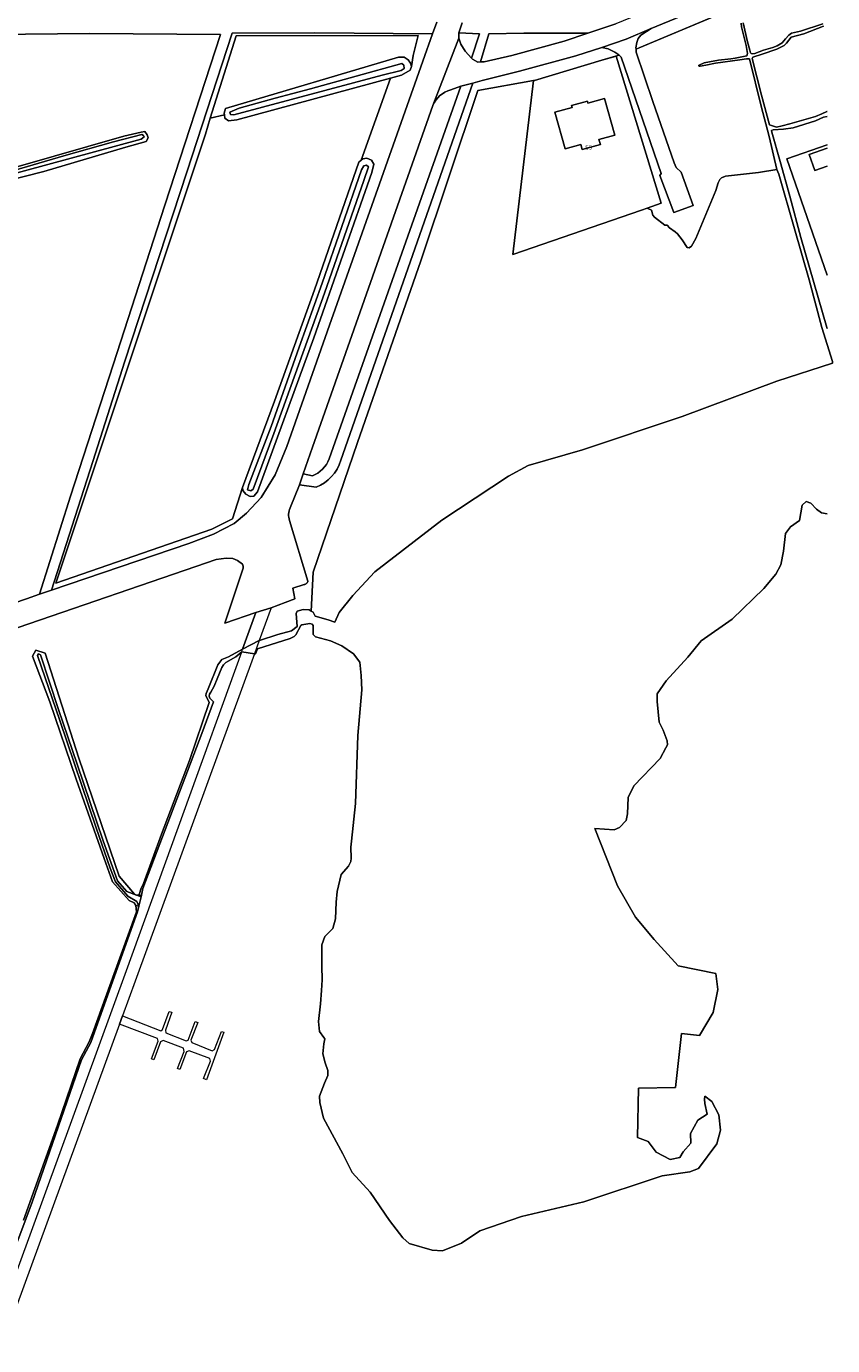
# Model space of a CAD drawing. Header units: metres. Extents: x 264570 to 266133, y 576109 to 577454.
# Tile 120 of 128: x 265940 to 266133, y 576358 to 576673. Entities that reach past the tile are written whole.
import ezdxf
from ezdxf.enums import TextEntityAlignment as Align

# ---------------------------------------------------------------- set-up
doc = ezdxf.new("R2010")
doc.units = ezdxf.units.M
for name, color, linetype, lineweight in [('B-BH-OG-BEBOUWING-G', 252, 'Continuous', 15), ('B-BH-OG-BEBOUWING-T50', 252, 'Continuous', 15), ('B-WE-OG-TOPOGRAFIE-G', 252, 'Continuous', 15)]:
    doc.layers.add(name, color=color, linetype=linetype, lineweight=lineweight)
doc.styles.add('NLCS-ISO-M200-T50', font='NLCS-ISO.ttf', dxfattribs={"height": 1})

msp = doc.modelspace()

# ---------------------------------------------------------------- linework, layer by layer
at = {"layer": 'B-BH-OG-BEBOUWING-G'}
msp.add_lwpolyline([(266068.9, 576643.72), (266066.49, 576652.47), (266070.59, 576653.6), (266070.46, 576654.06), (266074.22, 576655.09), (266074.35, 576654.64), (266078.33, 576655.73), (266080.74, 576646.98), (266076.99, 576645.95), (266077.34, 576644.71), (266072.97, 576643.51), (266072.63, 576644.75), (266068.9, 576643.72)], close=True, dxfattribs=at)
msp.add_lwpolyline([(266131.48, 576639.55), (266128.54, 576638.54), (266127.22, 576642.38), (266131.48, 576643.85)], dxfattribs=at)
at = {"layer": 'B-WE-OG-TOPOGRAFIE-G'}
for points in [[(266129.34, 576688.9), (266089.46, 576672.39), (266083.47, 576669.88), (266077.71, 576667.88), (266071.49, 576665.88), (266057.99, 576662.28), (266049.13, 576660.01), (266046.87, 576659.35), (266043.97, 576658.68), (266041.61, 576657.75, 0.245801), (266037.34, 576654.02), (266037.34, 576654.02), (266043.52, 576670.15), (266044, 576668.71), (266045.06, 576667.02), (266046.58, 576665.37), (266046.8, 576665.14), (266048.08, 576664.41), (266048.74, 576664.45), (266049.59, 576664.51), (266056.16, 576665.95), (266068.72, 576669.39), (266074.37, 576671.29), (266081.05, 576673.55)], [(266044.36, 576673.77), (266043.53, 576671.41), (266043.52, 576671.39), (266043.52, 576670.15), (266037.34, 576654.02), (266008.55, 576572.51), (266006.33, 576566.1), (266005.47, 576563.52), (266003.25, 576557.99), (266003.25, 576557.99, 0.203881), (266003.13, 576554.99), (266003.13, 576554.99), (266007.49, 576540.48), (266007.44, 576540.31), (266007.35, 576540.15), (266007.3, 576540.07), (266007.17, 576539.94), (266007.03, 576539.83), (266006.95, 576539.78), (266006.78, 576539.71), (266006.61, 576539.67), (266003.86, 576538.83), (266004.34, 576536.31), (266002.08, 576535.39), (265998.72, 576534.15), (265995.06, 576532.98), (265987.63, 576530.47), (265992, 576543.59), (265992.05, 576544.09), (265991.84, 576544.54), (265990.71, 576545.41), (265989.6, 576545.92), (265987.99, 576546), (265985.62, 576545.65), (265980.75, 576543.99), (265940.87, 576530.33), (265906.55, 576518.52)]]:
    msp.add_lwpolyline(points, format="xyb", dxfattribs=at)
for points in [[(266086.38, 576670.04), (266087, 576670.87), (266089.46, 576672.39), (266129.34, 576688.9), (266131.24, 576688.42), (266132.75, 576687.24), (266086.57, 576667.78), (266085.84, 576667.52), (266085.8, 576667.85), (266086.02, 576669.1), (266086.38, 576670.04)], [(266037.27, 576671.19), (266034.95, 576664.64), (266025.09, 576636.72), (266012.63, 576601.62), (266002.42, 576572.65), (265999.7, 576565.89), (265996.33, 576560.43), (265992.86, 576556.74), (265989.85, 576554.26), (265984.93, 576551.74), (265979.04, 576549.49), (265979.04, 576549.49), (265946.23, 576538.32), (265946.23, 576538.32), (265956.16, 576569.05), (265963.8, 576593.02), (265978.56, 576638.17), (265989.41, 576671.33), (266009.13, 576671.37), (266037.27, 576671.19)], [(266027.21, 576660.56), (266029.8, 576661.26), (266031.91, 576662.46), (266031.91, 576662.46), (266032.19, 576663.35), (266032.19, 576663.35), (266032.59, 576665.95), (266033.85, 576670.78), (265990.32, 576670.67), (265984.18, 576651.03), (265984.18, 576651.03), (265983.03, 576647.17), (265947.31, 576539.99), (265984.53, 576552.87), (265989.5, 576555.35), (265991.84, 576562.87), (265991.84, 576562.87), (265991.95, 576562.14), (265992.68, 576561.27), (265993.69, 576560.68), (265994.61, 576560.81), (265995.47, 576561.82), (266008.94, 576598.59), (266022.74, 576638.07), (266023.25, 576640.07), (266022.66, 576640.98), (266021.54, 576641.44), (266020.6, 576641.33), (266020.2, 576641), (266020.2, 576641), (266027.21, 576660.56)], [(265987.56, 576651.83), (265984.18, 576651.03), (265990.32, 576670.67), (266033.85, 576670.78), (266032.59, 576665.95), (266032.19, 576663.35), (266032.02, 576664.12), (266031.42, 576664.92), (266030.47, 576665.55), (266029.15, 576665.56), (265987.84, 576653.35), (265987.5, 576652.22), (265987.56, 576651.83)], [(266043.52, 576670.15), (266043.52, 576671.39), (266043.52, 576671.39), (266043.53, 576671.41), (266043.53, 576671.41), (266048.43, 576671.15), (266046.58, 576665.37), (266046.58, 576665.37), (266045.06, 576667.02), (266044, 576668.71), (266043.52, 576670.15)], [(266074.37, 576671.29), (266068.72, 576669.39), (266056.16, 576665.95), (266049.59, 576664.51), (266048.74, 576664.45), (266048.74, 576664.45), (266050.73, 576671.18), (266059.06, 576671.34), (266074.15, 576671.31), (266074.15, 576671.31), (266074.37, 576671.29)], [(266074.37, 576671.29), (266074.15, 576671.31)], [(266085.84, 576667.52), (266085.91, 576666.79), (266089.83, 576655.03), (266094.94, 576640.33), (266095.43, 576639.27), (266096.62, 576638.17), (266099.51, 576630.17), (266094.84, 576628.49), (266091.56, 576637.31), (266091.87, 576637.79), (266082.31, 576665.57), (266081.78, 576666.1), (266081.76, 576666.11), (266080.79, 576666.77), (266079.18, 576667.54), (266077.71, 576667.88), (266083.47, 576669.88), (266089.46, 576672.39), (266087, 576670.87), (266086.38, 576670.04), (266086.02, 576669.1), (266085.8, 576667.85), (266085.84, 576667.52)], [(265987.56, 576651.83), (265987.5, 576652.22), (265987.84, 576653.35), (266029.15, 576665.56), (266030.47, 576665.55), (266031.42, 576664.92), (266032.02, 576664.12), (266032.19, 576663.35), (266032.19, 576663.35), (266031.91, 576662.46), (266029.8, 576661.26), (266027.21, 576660.56), (266027.21, 576660.56), (265990.55, 576650.62), (265988.5, 576650.4), (265987.68, 576651.02), (265987.56, 576651.83)], [(266029.94, 576664.09), (266008.11, 576658.06), (265999.71, 576655.78), (265991.06, 576653.37), (265988.83, 576652.46), (265988.99, 576651.86), (265989.82, 576651.8), (266025.26, 576661.32), (266029.72, 576662.42), (266030.47, 576662.91), (266030.4, 576663.69), (266029.94, 576664.09)], [(266008.11, 576658.06), (266029.94, 576664.09), (266030.4, 576663.69), (266030.47, 576662.91), (266029.72, 576662.42), (266025.26, 576661.32), (265989.82, 576651.8), (265988.99, 576651.86), (265988.83, 576652.46), (265991.06, 576653.37), (265999.71, 576655.78), (266008.11, 576658.06)], [(266061.57, 576660.01), (266077.68, 576664.85), (266081.07, 576665.81), (266091.87, 576630.72), (266088.5, 576629.55), (266087.14, 576629.08), (266056.45, 576618.5), (266061.37, 576659.98), (266061.57, 576660.01)], [(266027.21, 576660.56), (266020.2, 576641), (266019.65, 576640.55), (266009.1, 576610.03), (265999.49, 576583.46), (265991.84, 576562.87), (265989.5, 576555.35), (265984.53, 576552.87), (265947.31, 576539.99), (265983.03, 576647.17), (265984.18, 576651.03), (265987.56, 576651.83), (265987.68, 576651.02), (265988.5, 576650.4), (265990.55, 576650.62), (266027.21, 576660.56)], [(266087.14, 576629.08), (266088.5, 576629.55), (266088.66, 576629.45), (266089.51, 576629.05), (266089.85, 576627.89), (266090.28, 576627.37), (266092.73, 576625.46), (266093.29, 576625.44), (266093.8, 576624.85), (266095.2, 576623.89), (266095.78, 576623.42), (266096.85, 576622.01), (266098.02, 576620.16), (266098.53, 576620.08), (266099.11, 576620.49), (266100.09, 576622.31), (266104.86, 576633.75), (266105.44, 576635.55), (266105.84, 576636.36), (266106.24, 576636.81), (266107.21, 576637.17), (266115.07, 576638.09), (266119.43, 576638.8), (266119.98, 576637.69), (266123.67, 576624.57), (266127.18, 576612.46), (266130.23, 576601.07), (266132.78, 576592.92), (266132.72, 576592.52), (266119.48, 576588.26), (266096.83, 576579.8), (266073.07, 576571.83), (266060.1, 576568.1), (266055.36, 576565.54), (266039.46, 576555.04), (266023.5, 576542.7), (266018.25, 576537.11), (266014.92, 576532.98), (266013.92, 576530.74), (266012.33, 576531.26), (266009.26, 576532.15), (266008.74, 576533.09), (266008.3, 576533.34), (266008.76, 576542.64), (266019.3, 576573.57), (266034.46, 576616.99), (266048.09, 576657.61), (266061.37, 576659.98), (266056.45, 576618.5), (266087.14, 576629.08)], [(266068.9, 576643.72), (266072.63, 576644.75), (266072.97, 576643.51), (266077.34, 576644.71), (266076.99, 576645.95), (266080.74, 576646.98), (266078.33, 576655.73), (266074.35, 576654.64), (266074.22, 576655.09), (266070.46, 576654.06), (266070.59, 576653.6), (266066.49, 576652.47), (266068.9, 576643.72)], [(265772.91, 576593.19), (265774.84, 576593.6), (265795.81, 576599.35), (265825.22, 576607.22), (265857.45, 576616.12), (265886.07, 576623.97), (265923, 576633.93), (265967.68, 576646.03), (265968.35, 576646.54), (265968.26, 576646.88), (265967.81, 576647.16), (265961.06, 576645.34), (265949.23, 576642.01), (265935.89, 576638.17), (265837.57, 576611.38), (265810.36, 576604.02), (265793.47, 576599.42), (265791.29, 576598.83), (265776.17, 576594.73), (265774.08, 576594.15), (265772.9, 576593.87), (265772.75, 576593.71), (265772.77, 576593.41), (265772.91, 576593.19)], [(265772.75, 576593.71), (265772.9, 576593.87), (265774.08, 576594.15), (265776.17, 576594.73), (265791.29, 576598.83), (265793.47, 576599.42), (265810.36, 576604.02), (265837.57, 576611.38), (265935.89, 576638.17), (265949.23, 576642.01), (265961.06, 576645.34), (265967.81, 576647.16), (265968.26, 576646.88), (265968.35, 576646.54), (265967.68, 576646.03), (265923, 576633.93), (265886.07, 576623.97), (265857.45, 576616.12), (265825.22, 576607.22), (265795.81, 576599.35), (265774.84, 576593.6), (265772.91, 576593.19), (265772.77, 576593.41), (265772.75, 576593.71)], [(265991.84, 576562.87), (265999.49, 576583.46), (266009.1, 576610.03), (266019.65, 576640.55), (266020.2, 576641), (266020.2, 576641), (266020.6, 576641.33), (266021.54, 576641.44), (266022.66, 576640.98), (266023.25, 576640.07), (266022.74, 576638.07), (266008.94, 576598.59), (265995.47, 576561.82), (265994.61, 576560.81), (265993.69, 576560.68), (265992.68, 576561.27), (265991.95, 576562.14), (265991.84, 576562.87)], [(266021.5, 576639.84), (266020.85, 576639.67), (266020.26, 576638.65), (266010.89, 576611.64), (266005.43, 576596.34), (265998.74, 576577.42), (265993.41, 576563.56), (265993.06, 576562.26), (265993.83, 576562.05), (265994.45, 576562.45), (265999.38, 576575.73), (266011.43, 576609.25), (266020.87, 576636.15), (266021.94, 576639.37), (266021.5, 576639.84)], [(266020.85, 576639.67), (266021.5, 576639.84), (266021.94, 576639.37), (266020.87, 576636.15), (266011.43, 576609.25), (265999.38, 576575.73), (265994.45, 576562.45), (265993.83, 576562.05), (265993.06, 576562.26), (265993.41, 576563.56), (265998.74, 576577.42), (266005.43, 576596.34), (266010.89, 576611.64), (266020.26, 576638.65), (266020.85, 576639.67)], [(265991.69, 576523.65), (265991.91, 576524.27), (265991.91, 576524.27), (265995.06, 576532.98), (265995.06, 576532.98), (265998.72, 576534.15), (265998.72, 576534.15), (265995.88, 576526.33), (265995.88, 576526.33), (265994.72, 576523.17), (265994.72, 576523.17), (265991.69, 576523.65)], [(265962.52, 576434.71), (265934.52, 576358), (265931.8, 576358.92), (265964.17, 576447.58), (265991.69, 576523.65), (265991.69, 576523.65), (265994.72, 576523.17), (265994.72, 576523.17), (265966.27, 576444.98), (265963.24, 576436.69), (265963.24, 576436.69), (265962.52, 576434.71)], [(265967.18, 576465.71), (265967.64, 576465.16), (265966.65, 576465.52), (265966.54, 576465.56), (265964.25, 576466.41), (265962.06, 576468.97), (265958.59, 576478.49), (265952.42, 576496.84), (265947.95, 576509.84), (265943.6, 576522.91), (265943.16, 576523.12), (265942.9, 576522.71), (265948.25, 576507.21), (265956.95, 576481.64), (265960.29, 576471.95), (265961.55, 576468.71), (265964.51, 576465.26), (265966.63, 576464.05), (265967.1, 576462.88), (265966.36, 576463.1), (265966, 576463.73), (265964.77, 576464.29), (265960.85, 576468.68), (265958.8, 576474.3), (265952.19, 576493.21), (265945.89, 576511.71), (265941.74, 576522.58), (265942.54, 576524.01), (265944.74, 576523.33), (265952.77, 576498.27), (265962.44, 576470.07), (265966.12, 576465.78), (265966.59, 576465.57), (265966.93, 576465.5), (265967.18, 576465.71)], [(265967.64, 576465.16), (265967.1, 576462.88), (265966.63, 576464.05), (265964.51, 576465.26), (265961.55, 576468.71), (265960.29, 576471.95), (265956.95, 576481.64), (265948.25, 576507.21), (265942.9, 576522.71), (265943.16, 576523.12), (265943.6, 576522.91), (265947.95, 576509.84), (265952.42, 576496.84), (265958.59, 576478.49), (265962.06, 576468.97), (265964.25, 576466.41), (265966.54, 576465.56), (265966.65, 576465.52), (265967.64, 576465.16)], [(265963.24, 576436.69), (265972.34, 576433.13), (265972.8, 576433.5), (265974.34, 576437.8), (265975.03, 576437.59), (265973.47, 576433.33), (265973.56, 576432.64), (265978.39, 576430.73), (265978.9, 576430.94), (265980.53, 576435.4), (265981.18, 576435.16), (265979.55, 576430.89), (265979.78, 576430.33), (265984.63, 576428.35), (265985.21, 576428.69), (265986.84, 576433.02), (265987.44, 576432.83), (265983.24, 576421.48), (265982.55, 576421.76), (265984.23, 576425.92), (265984.07, 576426.55), (265979.17, 576428.41), (265978.47, 576428.11), (265976.91, 576423.91), (265976.33, 576424.16), (265977.92, 576428.25), (265977.81, 576428.99), (265972.93, 576430.86), (265972.26, 576430.49), (265970.72, 576426.22), (265970.12, 576426.5), (265971.77, 576430.66), (265971.61, 576431.3), (265962.52, 576434.71), (265962.52, 576434.71), (265963.24, 576436.69)]]:
    msp.add_lwpolyline(points, close=True, dxfattribs=at)
for points in [[(266110.92, 576673.7), (266111.06, 576672.86), (266112.14, 576668.36), (266112.49, 576666.44), (266112.3, 576665.91), (266109.52, 576665.33), (266108.48, 576665.16), (266105.51, 576664.88), (266103.37, 576664.51), (266102.13, 576664.27), (266100.91, 576663.71), (266100.78, 576663.6), (266100.96, 576663.41), (266101.17, 576663.41), (266102.5, 576663.71), (266104.85, 576664.17), (266110.66, 576664.98), (266112.24, 576665.22), (266112.91, 576665.22), (266115.75, 576653.88), (266117.67, 576646.64), (266119.43, 576638.8), (266115.07, 576638.09), (266107.21, 576637.17), (266106.24, 576636.81), (266105.84, 576636.36), (266105.44, 576635.55), (266104.86, 576633.75), (266100.09, 576622.31), (266099.11, 576620.49), (266098.53, 576620.08), (266098.02, 576620.16), (266096.85, 576622.01), (266095.78, 576623.42), (266095.2, 576623.89), (266093.8, 576624.85), (266093.29, 576625.44), (266092.73, 576625.46), (266090.28, 576627.37), (266089.85, 576627.89), (266089.51, 576629.05), (266088.66, 576629.45), (266088.5, 576629.55), (266091.87, 576630.72), (266081.07, 576665.81), (266077.68, 576664.85), (266081.48, 576665.99), (266081.78, 576666.1), (266082.31, 576665.57), (266091.87, 576637.79), (266091.56, 576637.31), (266094.84, 576628.49), (266099.51, 576630.17), (266096.62, 576638.17), (266095.43, 576639.27), (266094.94, 576640.33), (266089.83, 576655.03), (266085.91, 576666.79), (266085.84, 576667.52), (266086.57, 576667.78), (266131.48, 576686.71)], [(265904.18, 576523.94), (265940.28, 576536.29), (265943.42, 576537.36), (265946.23, 576538.32), (265979.04, 576549.49), (265984.93, 576551.74), (265989.85, 576554.26), (265992.86, 576556.74), (265996.33, 576560.43), (265999.7, 576565.89), (266002.42, 576572.65), (266012.63, 576601.62), (266025.09, 576636.72), (266034.95, 576664.64), (266037.27, 576671.19), (266038.24, 576673.93)], [(266038.24, 576673.93), (266037.27, 576671.19), (266037.27, 576671.19), (266009.13, 576671.37), (265989.41, 576671.33), (265978.56, 576638.17), (265963.8, 576593.02), (265956.16, 576569.05), (265946.23, 576538.32), (265946.23, 576538.32), (265943.42, 576537.36), (265943.42, 576537.36), (265950.79, 576560.82), (265960.96, 576592.1), (265973.32, 576630.29), (265986.62, 576671.02), (265955.33, 576671.2), (265932.31, 576671)], [(266131.48, 576556.56), (266130.13, 576556.81), (266128.9, 576557.66), (266127.61, 576559.08), (266126.47, 576559.51), (266125.48, 576558.66), (266124.86, 576554.95), (266122.71, 576553.45), (266121.51, 576551.9), (266121.04, 576547.62), (266120.39, 576544.42), (266119.23, 576542.17), (266116.32, 576538.71), (266108.77, 576531.43), (266101.37, 576526.25), (266098.22, 576522.38), (266093.04, 576516.66), (266090.89, 576513.58), (266090.88, 576511.8), (266091.35, 576506.86), (266092.35, 576504.95), (266093.26, 576502.34), (266093.33, 576501.46), (266092.99, 576500.69), (266091.6, 576498.12), (266085.33, 576491.67), (266083.98, 576488.81), (266083.84, 576484.93), (266083.46, 576483.34), (266081.92, 576481.68), (266080.65, 576481.15), (266075.97, 576481.41), (266081.41, 576467.74), (266085.68, 576460.31), (266090.18, 576454.96), (266095.94, 576448.63), (266104.9, 576446.85), (266105.4, 576443), (266104.29, 576437.54), (266100.96, 576432), (266096.73, 576432.53), (266095.24, 576419.65), (266086.44, 576419.42), (266086.22, 576407.66), (266088.74, 576406.69), (266090.63, 576404.19), (266094.03, 576402.46), (266096.33, 576402.92), (266097.12, 576404.29), (266098.94, 576406.35), (266098.86, 576408.61), (266100.59, 576411.84), (266102.81, 576413.23), (266102.29, 576415.78), (266102.16, 576416.87), (266102.29, 576417.52), (266103.98, 576416.28), (266105.64, 576413.1), (266105.98, 576409.44), (266105.11, 576406.16), (266100.78, 576400.26), (266098.67, 576399.51), (266092.09, 576398.51), (266073.39, 576392.36), (266058.49, 576388.81), (266048.51, 576385.44), (266044.15, 576382.47), (266039.59, 576380.64), (266037.18, 576380.81), (266031.68, 576382.4), (266030.14, 576383.75), (266026.94, 576387.87), (266022.33, 576394.65), (266018.02, 576399.31), (266015.86, 576403.81), (266011.24, 576412.29), (266010.37, 576416.06), (266010.24, 576417.55), (266011.42, 576420.69), (266012.26, 576422.49), (266012.23, 576423.71), (266011.58, 576425.47), (266011.05, 576427.66), (266011.27, 576430.04), (266011.56, 576431.23), (266011.3, 576431.58), (266010.25, 576433.02), (266010.05, 576435.34), (266010.47, 576439.6), (266010.7, 576442.76), (266010.9, 576445.35), (266010.83, 576448.57), (266010.79, 576450.23), (266010.83, 576453.65), (266011.54, 576455.67), (266013.41, 576457.61), (266014.06, 576459.86), (266014.22, 576463.87), (266014.49, 576466.44), (266015.41, 576470.43), (266017.22, 576472.42), (266017.73, 576473.57), (266017.81, 576474.39), (266017.76, 576476.97), (266017.93, 576478.42), (266018.82, 576487.4), (266019.45, 576503.64), (266020.39, 576514.52), (266020.2, 576518), (266019.86, 576521.18), (266018.39, 576523.13), (266015.61, 576525.05), (266012.91, 576526.26), (266009.31, 576527.18), (266008.75, 576527.77), (266008.75, 576528.17), (266008.76, 576529.31), (266008.73, 576529.89), (266008.51, 576530.23), (266007.94, 576530.37), (266006.06, 576530.07), (266005.81, 576529.91), (266004.6, 576527.67), (266004.23, 576527.3), (266003.24, 576526.8), (265995.48, 576524.35), (265994.95, 576523.14), (265994.72, 576523.17), (265991.69, 576523.65), (265990.29, 576522.4), (265987.9, 576521.04), (265987.37, 576520.5), (265986.95, 576519.88), (265985.8, 576517.15), (265985.07, 576515.42), (265984.27, 576513.97), (265983.99, 576513.5), (265983.93, 576513.06), (265984.1, 576512.57), (265984.21, 576512.44), (265984.93, 576511.68), (265982.14, 576504.12), (265968.09, 576467.1), (265967.64, 576465.16), (265967.18, 576465.71), (265967.66, 576467.21), (265968.24, 576468.35), (265972.54, 576480.07), (265979.25, 576497.69), (265983.91, 576511.55), (265983.15, 576513.19), (265983.21, 576513.68), (265983.67, 576514.75), (265985.99, 576520.5), (265986.96, 576521.79), (265988.49, 576522.4), (265991.91, 576524.27), (265995.88, 576526.33), (265995.92, 576526.35), (266000.32, 576527.76), (266003.6, 576528.67), (266004.96, 576529.69), (266004.7, 576532.74), (266004.91, 576533.32), (266006.35, 576533.76), (266007.78, 576533.63), (266008.3, 576533.34), (266008.74, 576533.09), (266009.26, 576532.15), (266012.33, 576531.26), (266013.92, 576530.74), (266014.92, 576532.98), (266018.25, 576537.11), (266023.5, 576542.7), (266039.46, 576555.04), (266055.36, 576565.54), (266060.1, 576568.1), (266073.07, 576571.83), (266096.83, 576579.8), (266119.48, 576588.26), (266132.72, 576592.52), (266132.78, 576592.92), (266130.23, 576601.07), (266127.18, 576612.46), (266123.67, 576624.57), (266119.98, 576637.69), (266119.43, 576638.8), (266117.67, 576646.64), (266115.75, 576653.88), (266112.91, 576665.22), (266112.24, 576665.22), (266110.66, 576664.98), (266104.85, 576664.17), (266102.5, 576663.71), (266101.17, 576663.41), (266100.96, 576663.41), (266100.78, 576663.6), (266100.91, 576663.71), (266102.13, 576664.27), (266103.37, 576664.51), (266105.51, 576664.88), (266108.48, 576665.16), (266109.52, 576665.33), (266112.3, 576665.91), (266112.49, 576666.44), (266112.14, 576668.36), (266111.06, 576672.86), (266110.92, 576673.7)], [(266043.53, 576671.41), (266044.36, 576673.77)], [(266084.54, 576674.96), (266081.05, 576673.55), (266074.37, 576671.29)], [(266111.41, 576673.77), (266112.49, 576669.21), (266112.99, 576667.26), (266113.2, 576666.65), (266113.33, 576666.44), (266113.7, 576666.42), (266114.2, 576666.47), (266115.24, 576666.85), (266116.31, 576667.28), (266118.47, 576667.89), (266119.58, 576668.29), (266120.73, 576668.97), (266121.56, 576669.99), (266122.36, 576670.85), (266122.96, 576671.29), (266125.14, 576671.79), (266130.42, 576673.53)], [(266130.42, 576673.53), (266125.14, 576671.79), (266122.96, 576671.29), (266122.36, 576670.85), (266121.56, 576669.99), (266120.73, 576668.97), (266119.58, 576668.29), (266118.47, 576667.89), (266116.31, 576667.28), (266115.24, 576666.85), (266114.2, 576666.47), (266113.7, 576666.42), (266113.33, 576666.44), (266113.2, 576666.65), (266112.99, 576667.26), (266112.49, 576669.21), (266111.41, 576673.77)], [(266130.63, 576672.98), (266125.89, 576671.19), (266122.91, 576670.36), (266121.75, 576668.91), (266121.22, 576668.39), (266119.45, 576667.48), (266115.93, 576666.27), (266113.75, 576665.6), (266113.6, 576665.23), (266115.84, 576656.48), (266117.75, 576649.45), (266119.41, 576648.84), (266120.72, 576649.19), (266122.6, 576649.64), (266128.73, 576651.45), (266130.23, 576652.06), (266131.39, 576652.58), (266131.48, 576652.6)], [(266131.48, 576652.6), (266131.39, 576652.58), (266130.23, 576652.06), (266128.73, 576651.45), (266122.6, 576649.64), (266120.72, 576649.19), (266119.41, 576648.84), (266117.75, 576649.45), (266115.84, 576656.48), (266113.6, 576665.23), (266113.75, 576665.6), (266115.93, 576666.27), (266119.45, 576667.48), (266121.22, 576668.39), (266121.75, 576668.91), (266122.91, 576670.36), (266125.89, 576671.19), (266130.63, 576672.98)], [(265932.31, 576671), (265955.33, 576671.2), (265986.62, 576671.02), (265973.32, 576630.29), (265960.96, 576592.1), (265950.79, 576560.82), (265943.42, 576537.36), (265943.42, 576537.36), (265940.28, 576536.29), (265904.18, 576523.94)], [(266046.58, 576665.37), (266048.43, 576671.15), (266043.53, 576671.41)], [(266050.73, 576671.18), (266048.74, 576664.45)], [(266074.15, 576671.31), (266059.06, 576671.34), (266050.73, 576671.18)], [(266048.74, 576664.45), (266048.08, 576664.41), (266046.8, 576665.14), (266046.58, 576665.37)], [(266131.48, 576651.45), (266130.58, 576651.28), (266128.7, 576650.37), (266123.34, 576648.72), (266121.05, 576648.36), (266118.6, 576648.26), (266118.17, 576648.11), (266118.27, 576647.66), (266120.22, 576640.66), (266122.57, 576632.42), (266125.22, 576622.51), (266131.42, 576601.03), (266131.48, 576600.83)], [(266131.48, 576600.83), (266131.42, 576601.03), (266125.22, 576622.51), (266122.57, 576632.42), (266120.22, 576640.66), (266118.27, 576647.66), (266118.17, 576648.11), (266118.6, 576648.26), (266121.05, 576648.36), (266123.34, 576648.72), (266128.7, 576650.37), (266130.58, 576651.28), (266131.48, 576651.45)], [(265938.29, 576639.48), (265963.51, 576646.74), (265967.7, 576647.71), (265968.54, 576647.83), (265969.07, 576647.07), (265969.31, 576646.36), (265968.9, 576645.46), (265964.04, 576644.06), (265944.43, 576638.3), (265926.55, 576633.77)], [(265926.55, 576633.77), (265944.43, 576638.3), (265964.04, 576644.06), (265968.9, 576645.46), (265969.31, 576646.36), (265969.07, 576647.07), (265968.54, 576647.83), (265967.7, 576647.71), (265963.51, 576646.74), (265938.29, 576639.48)], [(266131.48, 576613.51), (266121.84, 576641.31), (266131.48, 576644.65)], [(266131.48, 576644.65), (266121.84, 576641.31), (266131.48, 576613.51)], [(266131.48, 576643.85), (266127.22, 576642.38), (266128.54, 576638.54), (266131.48, 576639.55)], [(265933.36, 576370.35), (265941.64, 576392.26), (265953.45, 576426.24), (265955.64, 576430.36), (265966.79, 576461.55), (265967.1, 576462.88), (265967.64, 576465.16), (265968.09, 576467.1), (265982.14, 576504.12), (265984.93, 576511.68), (265984.21, 576512.44), (265984.1, 576512.57), (265983.93, 576513.06), (265983.99, 576513.5), (265984.27, 576513.97), (265985.07, 576515.42), (265985.8, 576517.15), (265986.95, 576519.88), (265987.37, 576520.5), (265987.9, 576521.04), (265990.29, 576522.4), (265991.69, 576523.65), (265994.72, 576523.17), (265994.95, 576523.14), (265995.48, 576524.35), (266003.24, 576526.8), (266004.23, 576527.3), (266004.6, 576527.67), (266005.81, 576529.91), (266006.06, 576530.07), (266007.94, 576530.37), (266008.51, 576530.23), (266008.73, 576529.89), (266008.76, 576529.31), (266008.75, 576528.17), (266008.75, 576527.77), (266009.31, 576527.18), (266012.91, 576526.26), (266015.61, 576525.05), (266018.39, 576523.13), (266019.86, 576521.18), (266020.2, 576518), (266020.39, 576514.52), (266019.45, 576503.64), (266018.82, 576487.4), (266017.93, 576478.42), (266017.76, 576476.97), (266017.81, 576474.39), (266017.73, 576473.57), (266017.22, 576472.42), (266015.41, 576470.43), (266014.49, 576466.44), (266014.22, 576463.87), (266014.06, 576459.86), (266013.41, 576457.61), (266011.54, 576455.67), (266010.83, 576453.65), (266010.79, 576450.23), (266010.83, 576448.57), (266010.9, 576445.35), (266010.7, 576442.76), (266010.47, 576439.6), (266010.05, 576435.34), (266010.25, 576433.02), (266011.3, 576431.58), (266011.56, 576431.23), (266011.27, 576430.04), (266011.05, 576427.66), (266011.58, 576425.47), (266012.23, 576423.71), (266012.26, 576422.49), (266011.42, 576420.69), (266010.24, 576417.55), (266010.37, 576416.06), (266011.24, 576412.29), (266015.86, 576403.81), (266018.02, 576399.31), (266022.33, 576394.65), (266026.94, 576387.87), (266030.14, 576383.75), (266031.68, 576382.4), (266037.18, 576380.81), (266039.59, 576380.64), (266044.15, 576382.47), (266048.51, 576385.44), (266058.49, 576388.81), (266073.39, 576392.36), (266092.09, 576398.51), (266098.67, 576399.51), (266100.78, 576400.26), (266105.11, 576406.16), (266105.98, 576409.44), (266105.64, 576413.1), (266103.98, 576416.28), (266102.29, 576417.52), (266102.16, 576416.87), (266102.29, 576415.78), (266102.81, 576413.23), (266100.59, 576411.84), (266098.86, 576408.61), (266098.94, 576406.35), (266097.12, 576404.29), (266096.33, 576402.92), (266094.03, 576402.46), (266090.63, 576404.19), (266088.74, 576406.69), (266086.22, 576407.66), (266086.44, 576419.42), (266095.24, 576419.65), (266096.73, 576432.53), (266100.96, 576432), (266104.29, 576437.54), (266105.4, 576443), (266104.9, 576446.85), (266095.94, 576448.63), (266090.18, 576454.96), (266085.68, 576460.31), (266081.41, 576467.74), (266075.97, 576481.41), (266080.65, 576481.15), (266081.92, 576481.68), (266083.46, 576483.34), (266083.84, 576484.93), (266083.98, 576488.81), (266085.33, 576491.67), (266091.6, 576498.12), (266092.99, 576500.69), (266093.33, 576501.46), (266093.26, 576502.34), (266092.35, 576504.95), (266091.35, 576506.86), (266090.88, 576511.8), (266090.89, 576513.58), (266093.04, 576516.66), (266098.22, 576522.38), (266101.37, 576526.25), (266108.77, 576531.43), (266116.32, 576538.71), (266119.23, 576542.17), (266120.39, 576544.42), (266121.04, 576547.62), (266121.51, 576551.9), (266122.71, 576553.45), (266124.86, 576554.95), (266125.48, 576558.66), (266126.47, 576559.51), (266127.61, 576559.08), (266128.9, 576557.66), (266130.13, 576556.81), (266131.48, 576556.56)], [(265906.55, 576518.52), (265940.87, 576530.33), (265980.75, 576543.99), (265985.62, 576545.65), (265987.99, 576546), (265989.6, 576545.92), (265990.71, 576545.41), (265991.84, 576544.54), (265992.05, 576544.09), (265992, 576543.59), (265987.63, 576530.47), (265995.06, 576532.98), (265991.91, 576524.27), (265988.49, 576522.4), (265986.96, 576521.79), (265985.99, 576520.5), (265983.67, 576514.75), (265983.21, 576513.68), (265983.15, 576513.19), (265983.91, 576511.55), (265979.25, 576497.69), (265972.54, 576480.07), (265968.24, 576468.35), (265967.66, 576467.21), (265967.18, 576465.71), (265966.93, 576465.5), (265966.59, 576465.57), (265966.12, 576465.78), (265962.44, 576470.07), (265952.77, 576498.27), (265944.74, 576523.33), (265942.54, 576524.01), (265941.74, 576522.58), (265945.89, 576511.71), (265952.19, 576493.21), (265958.8, 576474.3), (265960.85, 576468.68), (265964.77, 576464.29), (265966, 576463.73), (265966.36, 576463.1), (265966.52, 576461.55), (265961.24, 576446.87), (265956.08, 576432.54), (265955.22, 576430.55), (265953.11, 576426.44), (265947.7, 576410.62), (265939.61, 576387.92)], [(265939.61, 576387.92), (265947.7, 576410.62), (265953.11, 576426.44), (265955.22, 576430.55), (265956.08, 576432.54), (265961.24, 576446.87), (265966.52, 576461.55), (265966.36, 576463.1), (265967.1, 576462.88), (265966.79, 576461.55), (265955.64, 576430.36), (265953.45, 576426.24), (265941.64, 576392.26), (265933.36, 576370.35)]]:
    msp.add_lwpolyline(points, dxfattribs=at)
for points in [[(266003.25, 576557.99), (266005.47, 576563.52), (266009.44, 576562.94), (266009.44, 576562.94, 0.240254), (266015.34, 576569.36), (266015.34, 576569.36), (266046.87, 576659.35), (266049.13, 576660.01), (266057.99, 576662.28), (266071.49, 576665.88), (266077.71, 576667.88), (266079.18, 576667.54), (266080.79, 576666.77), (266081.76, 576666.11), (266081.78, 576666.1), (266081.48, 576665.99), (266077.68, 576664.85), (266061.57, 576660.01), (266061.37, 576659.98), (266048.09, 576657.61), (266034.46, 576616.99), (266019.3, 576573.57), (266008.76, 576542.64), (266008.3, 576533.34), (266007.78, 576533.63), (266006.35, 576533.76), (266004.91, 576533.32), (266004.7, 576532.74), (266004.96, 576529.69), (266003.6, 576528.67), (266000.32, 576527.76), (265995.92, 576526.35), (265995.88, 576526.33), (265991.91, 576524.27), (265995.06, 576532.98), (265998.72, 576534.15), (266002.08, 576535.39), (266004.34, 576536.31), (266003.86, 576538.83), (266006.61, 576539.67), (266006.78, 576539.71), (266006.95, 576539.78), (266007.03, 576539.83), (266007.17, 576539.94), (266007.3, 576540.07), (266007.35, 576540.15), (266007.44, 576540.31), (266007.49, 576540.48), (266003.13, 576554.99), (266003.13, 576554.99, -0.203881), (266003.25, 576557.99)], [(266046.87, 576659.35), (266015.34, 576569.36), (266015.34, 576569.36, -0.240254), (266009.44, 576562.94), (266009.44, 576562.94), (266005.47, 576563.52), (266005.47, 576563.52), (266006.33, 576566.1), (266006.33, 576566.1), (266008.56, 576565.62), (266008.56, 576565.62, 0.205547), (266012.59, 576569.67), (266012.59, 576569.67), (266043.97, 576658.68), (266043.97, 576658.68), (266046.87, 576659.35)], [(266012.59, 576569.67, -0.205547), (266008.56, 576565.62), (266008.56, 576565.62), (266006.33, 576566.1), (266006.33, 576566.1), (266008.55, 576572.51), (266037.34, 576654.02), (266037.34, 576654.02, -0.245801), (266041.61, 576657.75), (266041.61, 576657.75), (266043.97, 576658.68), (266043.97, 576658.68), (266012.59, 576569.67)]]:
    msp.add_lwpolyline(points, format="xyb", close=True, dxfattribs=at)

# ---------------------------------------------------------------- texts
at = {"layer": 'B-BH-OG-BEBOUWING-T50', "style": 'NLCS-ISO-M200-T50'}
msp.add_text('55', height=1, dxfattribs=at).set_placement((266074.55, 576644.02), align=Align.MIDDLE)

doc.saveas('drawing.dxf')
